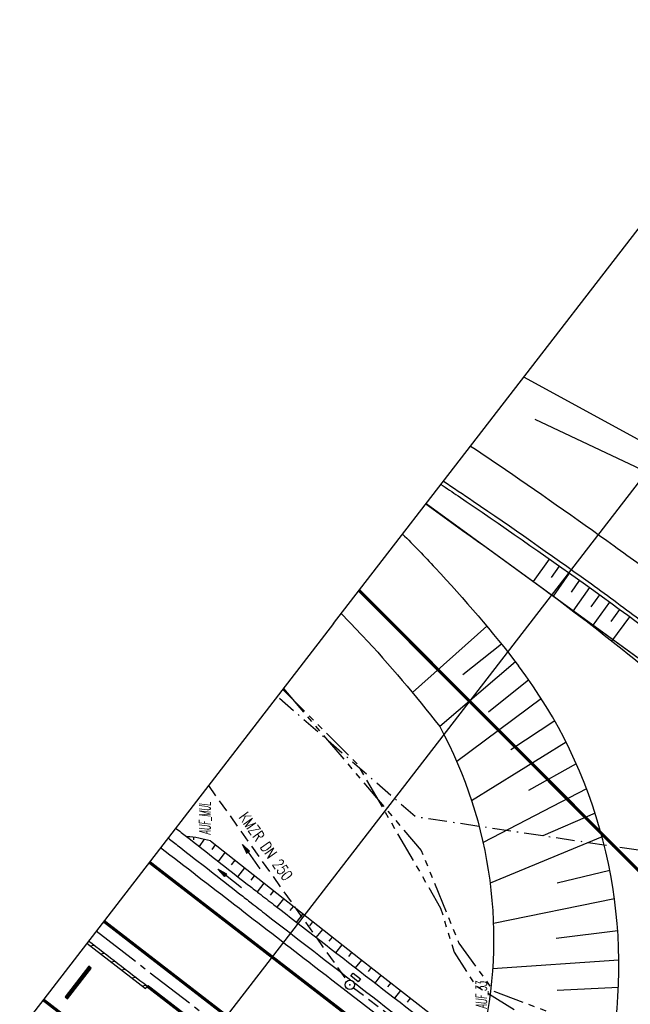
# Model space of a CAD drawing. Extents: x 448814 to 449970, y 436659 to 437685.
# Tile 51 of 132: x 448945 to 449044, y 437527 to 437685. Entities that reach past the tile are written whole.
import ezdxf
from ezdxf.enums import TextEntityAlignment as Align

# ---------------------------------------------------------------- set-up
doc = ezdxf.new("R2010")
doc.units = 0
doc.header["$LTSCALE"] = 2
doc.header["$MEASUREMENT"] = 0
for name, pattern in [('ACHSE', [5.5, 4, -0.5, 0.5, -0.5]), ('AUSGEZOGEN', [0]), ('BAB-FM2', [2.6, 1.5, -0.5, 0.1, -0.5]), ('GESTRICH-X2', [1.5, 1, -0.5]), ('PHANTOMX2', [5, 2.5, -0.5, 0.5, -0.5, 0.5, -0.5])]:
    doc.linetypes.add(name, pattern=pattern)
doc.layers.get('0').update_dxf_attribs({"linetype": 'AUSGEZOGEN'})
for name, color, linetype in [('212-GRENZL', 8, 'AUSGEZOGEN'), ('212-GRENZL-BAB', 7, 'AUSGEZOGEN'), ('213-GRENZL', 8, 'AUSGEZOGEN'), ('213-GRENZL-BAB', 7, 'AUSGEZOGEN'), ('ACHSETOP', 250, 'ACHSE'), ('ANMERKUNG', 7, 'CONTINUOUS'), ('BAB_FM', 5, 'BAB-FM2'), ('BOESCHG', 250, 'AUSGEZOGEN'), ('FBRTOP', 250, 'AUSGEZOGEN'), ('GEF', 1, 'AUSGEZOGEN'), ('KANAL', 7, 'GESTRICH-X2'), ('Lichtwellenleiter COLT', 46, 'PHANTOMX2'), ('Lichtwellenleiter GLH', 46, 'PHANTOMX2'), ('MULDE', 250, 'AUSGEZOGEN'), ('PFEIL', 7, 'CONTINUOUS'), ('PFEILTOP', 200, 'AUSGEZOGEN'), ('Planeinteilung', 250, 'CONTINUOUS'), ('RAHMEN', 7, 'AUSGEZOGEN'), ('SCHLITZRINNE', 200, 'AUSGEZOGEN'), ('SCHSYMBOL', 200, 'AUSGEZOGEN'), ('STRASSE', 250, 'AUSGEZOGEN'), ('TEXTO', 4, 'CONTINUOUS')]:
    doc.layers.add(name, color=color, linetype=linetype)
doc.styles.add('ROMANS', font='romans.shx', dxfattribs={"width": 0.8})

# ---------------------------------------------------------------- blocks, each defined once
blk = doc.blocks.new('GST')
at = {"color": 0}
blk.add_circle((0, 0), 0.75, dxfattribs=at)
blk.add_point((0, 0), dxfattribs=at)
blk = doc.blocks.new('13')
blk.add_lwpolyline([(0.76, 1.22), (-0.75, 1.22), (-0.75, 1.8), (0.76, 1.8)], close=True)
at = {"rotation": 180}
blk.add_blockref('GST', (0, 0), dxfattribs=at)
blk = doc.blocks.new('1135420')
for q in [(0, 420), (0, 0)]:
    blk.add_line((0, 297), q)
at = {"layer": 'RAHMEN'}
blk.add_line((25, 415), (25, 5), dxfattribs=at)
blk = doc.blocks.new('PFEIL2')
at = {"color": 0}
for p, q in [((0.88, 0), (-2.4, -0.01)), ((0.88, -0.27), (0.88, 0.28)), ((0.88, 0.28), (2.43, 0.01)), ((0.91, 0.27), (0.88, 0.26)), ((0.97, 0.26), (0.88, 0.25)), ((1.02, 0.25), (0.88, 0.23)), ((1.07, 0.24), (0.88, 0.21)), ((1.13, 0.23), (0.88, 0.19)), ((1.18, 0.22), (0.88, 0.17)), ((1.24, 0.21), (0.88, 0.15)), ((1.29, 0.21), (0.88, 0.14)), ((1.34, 0.2), (0.88, 0.12)), ((1.4, 0.19), (0.88, 0.1)), ((1.45, 0.18), (0.88, 0.08)), ((1.51, 0.17), (0.88, 0.06)), ((1.56, 0.16), (0.88, 0.04)), ((1.61, 0.15), (0.88, 0.02)), ((1.67, 0.14), (0.88, 0.01)), ((1.72, 0.13), (0.88, -0.01)), ((1.78, 0.12), (0.88, -0.03)), ((1.83, 0.11), (0.88, -0.05)), ((1.88, 0.1), (0.88, -0.07)), ((1.94, 0.09), (0.88, -0.09)), ((2.05, 0.08), (0.88, -0.12)), ((1.99, 0.08), (0.88, -0.11)), ((2.1, 0.07), (0.88, -0.14)), ((2.15, 0.06), (0.88, -0.16)), ((2.21, 0.05), (0.88, -0.18)), ((2.26, 0.04), (0.88, -0.2)), ((2.32, 0.03), (0.88, -0.22)), ((2.37, 0.02), (0.88, -0.23)), ((2.42, 0.01), (0.88, -0.25)), ((2.43, 0.01), (0.88, -0.27))]:
    blk.add_line(p, q, dxfattribs=at)
blk = doc.blocks.new('*X39')
at = {"color": 0}
for p, q in [((75.48, 275.6), (75.97, 276.09)), ((75.48, 275.6), (75.96, 276.09)), ((75.48, 275.61), (75.95, 276.09)), ((75.48, 275.62), (75.94, 276.09)), ((75.48, 275.63), (75.93, 276.09)), ((75.48, 275.64), (75.92, 276.09)), ((75.48, 275.65), (75.91, 276.09)), ((75.48, 275.66), (75.9, 276.09)), ((75.48, 275.67), (75.89, 276.09)), ((75.48, 275.68), (75.89, 276.09)), ((75.48, 275.68), (75.88, 276.09)), ((75.48, 275.69), (75.87, 276.09)), ((75.48, 275.7), (75.86, 276.09)), ((75.48, 275.71), (75.85, 276.09)), ((75.48, 275.72), (75.84, 276.09)), ((75.48, 275.73), (75.83, 276.09)), ((75.48, 275.74), (75.82, 276.09)), ((75.48, 275.75), (75.82, 276.09)), ((75.48, 275.75), (75.81, 276.09)), ((75.48, 275.76), (75.8, 276.09)), ((75.48, 275.77), (75.79, 276.09)), ((75.48, 275.78), (75.78, 276.09)), ((75.48, 275.79), (75.77, 276.09)), ((75.48, 275.8), (75.76, 276.09)), ((75.48, 275.81), (75.75, 276.09)), ((75.48, 275.82), (75.74, 276.09)), ((75.48, 275.83), (75.74, 276.09)), ((75.48, 275.83), (75.73, 276.09)), ((75.48, 275.84), (75.72, 276.09)), ((75.48, 275.85), (75.71, 276.09)), ((75.48, 275.86), (75.7, 276.09)), ((75.48, 275.87), (75.69, 276.09)), ((75.48, 275.88), (75.68, 276.09)), ((75.48, 275.89), (75.67, 276.09)), ((75.48, 275.9), (75.67, 276.09)), ((75.48, 275.91), (75.66, 276.09)), ((75.48, 275.91), (75.65, 276.09)), ((75.48, 275.92), (75.64, 276.09)), ((75.48, 275.93), (75.63, 276.09)), ((75.48, 275.94), (75.62, 276.09)), ((75.48, 275.95), (75.61, 276.09)), ((75.48, 275.96), (75.6, 276.09)), ((75.48, 275.97), (75.59, 276.09)), ((75.48, 275.98), (75.59, 276.09)), ((75.48, 275.98), (75.58, 276.09)), ((75.48, 275.99), (75.57, 276.09)), ((75.48, 276), (75.56, 276.09)), ((75.48, 276.01), (75.55, 276.09)), ((75.48, 276.02), (75.54, 276.09)), ((75.48, 276.03), (75.53, 276.09)), ((75.48, 276.04), (75.52, 276.09)), ((75.48, 276.05), (75.51, 276.09)), ((75.48, 276.06), (75.51, 276.09)), ((75.48, 276.06), (75.5, 276.09)), ((75.48, 276.07), (75.49, 276.09)), ((75.48, 275.58), (75.97, 276.08)), ((75.48, 275.59), (75.97, 276.08)), ((75.48, 275.57), (75.97, 276.07)), ((75.48, 275.56), (75.97, 276.06)), ((75.48, 275.55), (75.97, 276.05)), ((75.48, 275.54), (75.97, 276.04)), ((75.48, 275.53), (75.97, 276.03)), ((75.48, 275.53), (75.97, 276.02)), ((75.48, 275.52), (75.97, 276.01)), ((75.48, 275.5), (75.97, 276)), ((75.48, 275.51), (75.97, 276)), ((75.48, 275.49), (75.97, 275.99)), ((75.48, 275.48), (75.97, 275.98)), ((75.48, 275.47), (75.97, 275.97)), ((75.48, 275.46), (75.97, 275.96)), ((75.48, 275.45), (75.97, 275.95)), ((75.48, 275.45), (75.97, 275.94)), ((75.48, 275.43), (75.97, 275.93)), ((75.48, 275.44), (75.97, 275.93)), ((75.48, 275.42), (75.97, 275.92)), ((75.48, 275.41), (75.97, 275.91)), ((75.48, 275.4), (75.97, 275.9)), ((75.48, 275.39), (75.97, 275.89)), ((75.48, 275.38), (75.97, 275.88)), ((75.48, 275.37), (75.97, 275.87)), ((75.48, 275.37), (75.97, 275.86)), ((75.48, 275.35), (75.97, 275.85)), ((75.48, 275.36), (75.97, 275.85)), ((75.48, 275.34), (75.97, 275.84)), ((75.48, 275.33), (75.97, 275.83)), ((75.48, 275.32), (75.97, 275.82)), ((75.48, 275.31), (75.97, 275.81)), ((75.48, 275.3), (75.97, 275.8)), ((75.48, 275.3), (75.97, 275.79)), ((75.48, 275.29), (75.97, 275.78)), ((75.48, 275.27), (75.97, 275.77)), ((75.48, 275.28), (75.97, 275.77)), ((75.48, 275.26), (75.97, 275.76)), ((75.48, 275.25), (75.97, 275.75)), ((75.48, 275.24), (75.97, 275.74)), ((75.48, 275.23), (75.97, 275.73)), ((75.48, 275.22), (75.97, 275.72)), ((75.48, 275.22), (75.97, 275.71)), ((75.48, 275.2), (75.97, 275.7)), ((75.48, 275.21), (75.97, 275.7)), ((75.48, 275.19), (75.97, 275.69)), ((75.48, 275.18), (75.97, 275.68)), ((75.48, 275.17), (75.97, 275.67)), ((75.48, 275.16), (75.97, 275.66)), ((75.48, 275.15), (75.97, 275.65)), ((75.48, 275.15), (75.97, 275.64)), ((75.48, 275.14), (75.97, 275.63)), ((75.48, 275.12), (75.97, 275.62)), ((75.48, 275.13), (75.97, 275.62)), ((75.48, 275.11), (75.97, 275.61)), ((75.48, 275.1), (75.97, 275.6)), ((75.48, 275.09), (75.97, 275.59)), ((75.48, 275.08), (75.97, 275.58)), ((75.48, 275.07), (75.97, 275.57)), ((75.48, 275.07), (75.97, 275.56)), ((75.48, 275.05), (75.97, 275.55)), ((75.48, 275.06), (75.97, 275.55)), ((75.48, 275.04), (75.97, 275.54)), ((75.48, 275.03), (75.97, 275.53)), ((75.48, 275.02), (75.97, 275.52)), ((75.48, 275.01), (75.97, 275.51)), ((75.48, 275), (75.97, 275.5)), ((75.48, 274.99), (75.97, 275.49)), ((75.48, 274.99), (75.97, 275.48)), ((75.48, 274.97), (75.97, 275.47)), ((75.48, 274.98), (75.97, 275.47)), ((75.48, 274.96), (75.97, 275.46)), ((75.48, 274.95), (75.97, 275.45)), ((75.48, 274.94), (75.97, 275.44)), ((75.48, 274.93), (75.97, 275.43)), ((75.48, 274.92), (75.97, 275.42)), ((75.48, 274.92), (75.97, 275.41)), ((75.48, 274.91), (75.97, 275.4)), ((75.48, 274.89), (75.97, 275.39)), ((75.48, 274.9), (75.97, 275.39)), ((75.48, 274.88), (75.97, 275.38)), ((75.48, 274.87), (75.97, 275.37)), ((75.48, 274.86), (75.97, 275.36)), ((75.48, 274.85), (75.97, 275.35)), ((75.48, 274.84), (75.97, 275.34)), ((75.48, 274.84), (75.97, 275.33)), ((75.48, 274.82), (75.97, 275.32)), ((75.48, 274.83), (75.97, 275.32)), ((75.48, 274.81), (75.97, 275.31)), ((75.48, 274.8), (75.97, 275.3)), ((75.48, 274.79), (75.97, 275.29)), ((75.48, 274.78), (75.97, 275.28)), ((75.48, 274.77), (75.97, 275.27)), ((75.48, 274.76), (75.97, 275.26)), ((75.48, 274.76), (75.97, 275.25)), ((75.48, 274.74), (75.97, 275.24)), ((75.48, 274.75), (75.97, 275.24)), ((75.48, 274.73), (75.97, 275.23)), ((75.48, 274.72), (75.97, 275.22)), ((75.48, 274.71), (75.97, 275.21)), ((75.48, 274.7), (75.97, 275.2)), ((75.48, 274.69), (75.97, 275.19)), ((75.48, 274.69), (75.97, 275.18)), ((75.48, 274.67), (75.97, 275.17)), ((75.48, 274.68), (75.97, 275.17)), ((75.48, 274.66), (75.97, 275.16)), ((75.48, 274.65), (75.97, 275.15)), ((75.48, 274.64), (75.97, 275.14)), ((75.48, 274.63), (75.97, 275.13)), ((75.48, 274.62), (75.97, 275.12)), ((75.48, 274.61), (75.97, 275.11)), ((75.48, 274.61), (75.97, 275.1)), ((75.48, 274.59), (75.97, 275.09)), ((75.48, 274.6), (75.97, 275.09)), ((75.48, 274.58), (75.97, 275.08)), ((75.48, 274.57), (75.97, 275.07)), ((75.48, 274.56), (75.97, 275.06)), ((75.48, 274.55), (75.97, 275.05)), ((75.48, 274.54), (75.97, 275.04)), ((75.48, 274.54), (75.97, 275.03)), ((75.48, 274.53), (75.97, 275.02)), ((75.48, 274.51), (75.97, 275.01)), ((75.48, 274.52), (75.97, 275.01)), ((75.48, 274.5), (75.97, 275)), ((75.48, 274.49), (75.97, 274.99)), ((75.48, 274.48), (75.97, 274.98)), ((75.48, 274.47), (75.97, 274.97)), ((75.48, 274.46), (75.97, 274.96)), ((75.48, 274.46), (75.97, 274.95)), ((75.48, 274.44), (75.97, 274.94)), ((75.48, 274.45), (75.97, 274.94)), ((75.48, 274.43), (75.97, 274.93)), ((75.48, 274.42), (75.97, 274.92)), ((75.48, 274.41), (75.97, 274.91)), ((75.48, 274.4), (75.97, 274.9)), ((75.48, 274.39), (75.97, 274.89)), ((75.48, 274.38), (75.97, 274.88)), ((75.48, 274.38), (75.97, 274.87)), ((75.48, 274.36), (75.97, 274.86)), ((75.48, 274.37), (75.97, 274.86)), ((75.48, 274.35), (75.97, 274.85)), ((75.48, 274.34), (75.97, 274.84)), ((75.48, 274.33), (75.97, 274.83)), ((75.48, 274.32), (75.97, 274.82)), ((75.48, 274.31), (75.97, 274.81)), ((75.48, 274.31), (75.97, 274.8)), ((75.48, 274.3), (75.97, 274.79)), ((75.48, 274.28), (75.97, 274.78)), ((75.48, 274.29), (75.97, 274.78)), ((75.48, 274.27), (75.97, 274.77)), ((75.48, 274.26), (75.97, 274.76)), ((75.48, 274.25), (75.97, 274.75)), ((75.48, 274.24), (75.97, 274.74)), ((75.48, 274.23), (75.97, 274.73)), ((75.48, 274.23), (75.97, 274.72)), ((75.48, 274.21), (75.97, 274.71)), ((75.48, 274.22), (75.97, 274.71)), ((75.48, 274.2), (75.97, 274.7)), ((75.48, 274.19), (75.97, 274.69)), ((75.48, 274.18), (75.97, 274.68)), ((75.48, 274.17), (75.97, 274.67)), ((75.48, 274.16), (75.97, 274.66)), ((75.48, 274.16), (75.97, 274.65)), ((75.48, 274.15), (75.97, 274.64)), ((75.48, 274.13), (75.97, 274.63)), ((75.48, 274.14), (75.97, 274.63)), ((75.48, 274.12), (75.97, 274.62)), ((75.48, 274.11), (75.97, 274.61)), ((75.48, 274.1), (75.97, 274.6)), ((75.48, 274.09), (75.97, 274.59)), ((75.48, 274.08), (75.97, 274.58)), ((75.48, 274.08), (75.97, 274.57)), ((75.48, 274.06), (75.97, 274.56)), ((75.48, 274.07), (75.97, 274.56)), ((75.48, 274.05), (75.97, 274.55)), ((75.48, 274.04), (75.97, 274.54)), ((75.48, 274.03), (75.97, 274.53)), ((75.48, 274.02), (75.97, 274.52)), ((75.48, 274.01), (75.97, 274.51)), ((75.48, 274), (75.97, 274.5)), ((75.48, 274), (75.97, 274.49)), ((75.48, 273.98), (75.97, 274.48)), ((75.48, 273.99), (75.97, 274.48)), ((75.48, 273.97), (75.97, 274.47)), ((75.48, 273.96), (75.97, 274.46)), ((75.48, 273.95), (75.97, 274.45)), ((75.48, 273.94), (75.97, 274.44)), ((75.48, 273.93), (75.97, 274.43)), ((75.48, 273.93), (75.97, 274.42)), ((75.48, 273.92), (75.97, 274.41)), ((75.48, 273.9), (75.97, 274.4)), ((75.48, 273.91), (75.97, 274.4)), ((75.48, 273.89), (75.97, 274.39)), ((75.48, 273.88), (75.97, 274.38)), ((75.48, 273.87), (75.97, 274.37)), ((75.48, 273.86), (75.97, 274.36)), ((75.48, 273.85), (75.97, 274.35)), ((75.48, 273.85), (75.97, 274.34)), ((75.48, 273.83), (75.97, 274.33)), ((75.48, 273.84), (75.97, 274.33)), ((75.48, 273.82), (75.97, 274.32)), ((75.48, 273.81), (75.97, 274.31)), ((75.48, 273.8), (75.97, 274.3)), ((75.48, 273.79), (75.97, 274.29)), ((75.48, 273.78), (75.97, 274.28)), ((75.48, 273.78), (75.97, 274.27)), ((75.48, 273.77), (75.97, 274.26)), ((75.48, 273.75), (75.97, 274.25)), ((75.48, 273.76), (75.97, 274.25)), ((75.48, 273.74), (75.97, 274.24)), ((75.48, 273.73), (75.97, 274.23)), ((75.48, 273.72), (75.97, 274.22)), ((75.48, 273.71), (75.97, 274.21)), ((75.48, 273.7), (75.97, 274.2)), ((75.48, 273.7), (75.97, 274.19)), ((75.48, 273.68), (75.97, 274.18)), ((75.48, 273.69), (75.97, 274.18)), ((75.48, 273.67), (75.97, 274.17)), ((75.48, 273.66), (75.97, 274.16)), ((75.48, 273.65), (75.97, 274.15)), ((75.48, 273.64), (75.97, 274.14)), ((75.48, 273.63), (75.97, 274.13)), ((75.48, 273.62), (75.97, 274.12)), ((75.48, 273.62), (75.97, 274.11)), ((75.48, 273.6), (75.97, 274.1)), ((75.48, 273.61), (75.97, 274.1)), ((75.48, 273.59), (75.97, 274.09)), ((75.48, 273.58), (75.97, 274.08)), ((75.48, 273.57), (75.97, 274.07)), ((75.48, 273.56), (75.97, 274.06)), ((75.48, 273.55), (75.97, 274.05)), ((75.48, 273.55), (75.97, 274.04)), ((75.48, 273.54), (75.97, 274.03)), ((75.48, 273.52), (75.97, 274.02)), ((75.48, 273.53), (75.97, 274.02)), ((75.48, 273.51), (75.97, 274.01)), ((75.48, 273.5), (75.97, 274)), ((75.48, 273.49), (75.97, 273.99)), ((75.48, 273.48), (75.97, 273.98)), ((75.48, 273.47), (75.97, 273.97)), ((75.48, 273.47), (75.97, 273.96)), ((75.48, 273.45), (75.97, 273.95)), ((75.48, 273.46), (75.97, 273.95)), ((75.48, 273.44), (75.97, 273.94)), ((75.48, 273.43), (75.97, 273.93)), ((75.48, 273.42), (75.97, 273.92)), ((75.48, 273.41), (75.97, 273.91)), ((75.48, 273.4), (75.97, 273.9)), ((75.48, 273.39), (75.97, 273.89)), ((75.48, 273.39), (75.97, 273.88)), ((75.48, 273.37), (75.97, 273.87)), ((75.48, 273.38), (75.97, 273.87)), ((75.48, 273.36), (75.97, 273.86)), ((75.48, 273.35), (75.97, 273.85)), ((75.48, 273.34), (75.97, 273.84)), ((75.48, 273.33), (75.97, 273.83)), ((75.48, 273.32), (75.97, 273.82)), ((75.48, 273.32), (75.97, 273.81)), ((75.48, 273.3), (75.97, 273.8)), ((75.48, 273.31), (75.97, 273.8)), ((75.48, 273.29), (75.97, 273.79)), ((75.48, 273.28), (75.97, 273.78)), ((75.48, 273.27), (75.97, 273.77)), ((75.48, 273.26), (75.97, 273.76)), ((75.48, 273.25), (75.97, 273.75)), ((75.48, 273.24), (75.97, 273.74)), ((75.48, 273.24), (75.97, 273.73)), ((75.48, 273.22), (75.97, 273.72)), ((75.48, 273.23), (75.97, 273.72)), ((75.48, 273.21), (75.97, 273.71)), ((75.48, 273.2), (75.97, 273.7)), ((75.48, 273.19), (75.97, 273.69)), ((75.48, 273.18), (75.97, 273.68)), ((75.48, 273.17), (75.97, 273.67)), ((75.48, 273.17), (75.97, 273.66)), ((75.48, 273.16), (75.97, 273.65)), ((75.48, 273.14), (75.97, 273.64)), ((75.48, 273.15), (75.97, 273.64)), ((75.48, 273.13), (75.97, 273.63)), ((75.48, 273.12), (75.97, 273.62)), ((75.48, 273.11), (75.97, 273.61)), ((75.48, 273.1), (75.97, 273.6)), ((75.48, 273.09), (75.97, 273.59)), ((75.48, 273.09), (75.97, 273.58)), ((75.48, 273.07), (75.97, 273.57)), ((75.48, 273.08), (75.97, 273.57)), ((75.48, 273.06), (75.97, 273.56)), ((75.48, 273.05), (75.97, 273.55)), ((75.48, 273.04), (75.97, 273.54)), ((75.48, 273.03), (75.97, 273.53)), ((75.48, 273.02), (75.97, 273.52)), ((75.48, 273.01), (75.97, 273.51)), ((75.48, 273.01), (75.97, 273.5)), ((75.48, 272.99), (75.97, 273.49)), ((75.48, 273), (75.97, 273.49)), ((75.48, 272.98), (75.97, 273.48)), ((75.48, 272.97), (75.97, 273.47)), ((75.48, 272.96), (75.97, 273.46)), ((75.48, 272.95), (75.97, 273.45)), ((75.48, 272.94), (75.97, 273.44)), ((75.48, 272.94), (75.97, 273.43)), ((75.48, 272.93), (75.97, 273.42)), ((75.48, 272.91), (75.97, 273.41)), ((75.48, 272.92), (75.97, 273.41)), ((75.48, 272.9), (75.97, 273.4)), ((75.48, 272.89), (75.97, 273.39)), ((75.48, 272.88), (75.97, 273.38)), ((75.48, 272.87), (75.97, 273.37)), ((75.48, 272.86), (75.97, 273.36)), ((75.48, 272.86), (75.97, 273.35)), ((75.48, 272.84), (75.97, 273.34)), ((75.48, 272.85), (75.97, 273.34)), ((75.48, 272.83), (75.97, 273.33)), ((75.48, 272.82), (75.97, 273.32)), ((75.48, 272.81), (75.97, 273.31)), ((75.48, 272.8), (75.97, 273.3)), ((75.48, 272.79), (75.97, 273.29)), ((75.48, 272.79), (75.97, 273.28)), ((75.48, 272.78), (75.97, 273.27)), ((75.48, 272.76), (75.97, 273.26)), ((75.48, 272.77), (75.97, 273.26)), ((75.48, 272.75), (75.97, 273.25)), ((75.48, 272.74), (75.97, 273.24)), ((75.48, 272.73), (75.97, 273.23)), ((75.48, 272.72), (75.97, 273.22)), ((75.48, 272.71), (75.97, 273.21)), ((75.48, 272.71), (75.97, 273.2)), ((75.48, 272.7), (75.97, 273.19)), ((75.48, 272.69), (75.97, 273.19)), ((75.48, 272.68), (75.97, 273.18)), ((75.48, 272.67), (75.97, 273.17)), ((75.48, 272.66), (75.97, 273.16)), ((75.48, 272.65), (75.97, 273.15)), ((75.48, 272.64), (75.97, 273.14)), ((75.48, 272.63), (75.97, 273.13)), ((75.48, 272.63), (75.97, 273.12)), ((75.48, 272.62), (75.97, 273.11)), ((75.48, 272.61), (75.97, 273.11)), ((75.48, 272.6), (75.97, 273.1)), ((75.48, 272.59), (75.97, 273.09)), ((75.48, 272.58), (75.97, 273.08)), ((75.48, 272.57), (75.97, 273.07)), ((75.48, 272.56), (75.97, 273.06)), ((75.48, 272.56), (75.97, 273.05)), ((75.48, 272.55), (75.97, 273.04)), ((75.48, 272.54), (75.97, 273.03)), ((75.48, 272.53), (75.97, 273.03)), ((75.48, 272.52), (75.97, 273.02)), ((75.48, 272.51), (75.97, 273.01)), ((75.48, 272.5), (75.97, 273)), ((75.48, 272.49), (75.97, 272.99)), ((75.48, 272.48), (75.97, 272.98)), ((75.48, 272.48), (75.97, 272.97)), ((75.48, 272.47), (75.97, 272.96)), ((75.48, 272.46), (75.97, 272.96)), ((75.48, 272.45), (75.97, 272.95)), ((75.48, 272.44), (75.97, 272.94)), ((75.48, 272.43), (75.97, 272.93)), ((75.48, 272.42), (75.97, 272.92)), ((75.48, 272.41), (75.97, 272.91)), ((75.48, 272.41), (75.97, 272.9)), ((75.48, 272.4), (75.97, 272.89)), ((75.48, 272.39), (75.97, 272.88)), ((75.48, 272.38), (75.97, 272.88)), ((75.48, 272.37), (75.97, 272.87)), ((75.48, 272.36), (75.97, 272.86)), ((75.48, 272.35), (75.97, 272.85)), ((75.48, 272.34), (75.97, 272.84)), ((75.48, 272.33), (75.97, 272.83)), ((75.48, 272.33), (75.97, 272.82)), ((75.48, 272.32), (75.97, 272.81)), ((75.48, 272.31), (75.97, 272.81)), ((75.48, 272.3), (75.97, 272.8)), ((75.48, 272.29), (75.97, 272.79)), ((75.48, 272.28), (75.97, 272.78)), ((75.48, 272.27), (75.97, 272.77)), ((75.48, 272.26), (75.97, 272.76)), ((75.48, 272.25), (75.97, 272.75)), ((75.48, 272.25), (75.97, 272.74)), ((75.48, 272.24), (75.97, 272.73)), ((75.48, 272.23), (75.97, 272.73)), ((75.48, 272.22), (75.97, 272.72)), ((75.48, 272.21), (75.97, 272.71)), ((75.48, 272.2), (75.97, 272.7)), ((75.48, 272.19), (75.97, 272.69)), ((75.48, 272.18), (75.97, 272.68)), ((75.48, 272.18), (75.97, 272.67)), ((75.48, 272.17), (75.97, 272.66)), ((75.48, 272.16), (75.97, 272.65)), ((75.48, 272.15), (75.97, 272.65)), ((75.48, 272.14), (75.97, 272.64)), ((75.48, 272.13), (75.97, 272.63)), ((75.48, 272.12), (75.97, 272.62)), ((75.48, 272.11), (75.97, 272.61)), ((75.48, 272.1), (75.97, 272.6)), ((75.48, 272.1), (75.97, 272.59)), ((75.48, 272.09), (75.97, 272.58)), ((75.48, 272.08), (75.97, 272.58)), ((75.48, 272.07), (75.97, 272.57)), ((75.48, 272.06), (75.97, 272.56)), ((75.48, 272.05), (75.97, 272.55)), ((75.48, 272.04), (75.97, 272.54)), ((75.48, 272.03), (75.97, 272.53)), ((75.48, 272.02), (75.97, 272.52)), ((75.48, 272.02), (75.97, 272.51)), ((75.48, 272.01), (75.97, 272.5)), ((75.48, 272), (75.97, 272.5)), ((75.48, 271.99), (75.97, 272.49)), ((75.48, 271.98), (75.97, 272.48)), ((75.48, 271.97), (75.97, 272.47)), ((75.48, 271.96), (75.97, 272.46)), ((75.48, 271.95), (75.97, 272.45)), ((75.48, 271.95), (75.97, 272.44)), ((75.48, 271.94), (75.97, 272.43)), ((75.48, 271.93), (75.97, 272.42)), ((75.48, 271.92), (75.97, 272.42)), ((75.48, 271.91), (75.97, 272.41)), ((75.48, 271.9), (75.97, 272.4)), ((75.48, 271.89), (75.97, 272.39)), ((75.48, 271.88), (75.97, 272.38)), ((75.48, 271.87), (75.97, 272.37)), ((75.48, 271.87), (75.97, 272.36)), ((75.48, 271.86), (75.97, 272.35)), ((75.48, 271.85), (75.97, 272.35)), ((75.48, 271.84), (75.97, 272.34)), ((75.48, 271.83), (75.97, 272.33)), ((75.48, 271.82), (75.97, 272.32)), ((75.48, 271.81), (75.97, 272.31)), ((75.48, 271.8), (75.97, 272.3)), ((75.48, 271.8), (75.97, 272.29)), ((75.48, 271.79), (75.97, 272.28)), ((75.48, 271.78), (75.97, 272.27)), ((75.48, 271.77), (75.97, 272.27)), ((75.48, 271.76), (75.97, 272.26)), ((75.48, 271.75), (75.97, 272.25)), ((75.48, 271.74), (75.97, 272.24)), ((75.48, 271.73), (75.97, 272.23)), ((75.48, 271.72), (75.97, 272.22)), ((75.48, 271.72), (75.97, 272.21)), ((75.48, 271.71), (75.97, 272.2)), ((75.48, 271.7), (75.97, 272.2)), ((75.48, 271.69), (75.97, 272.19)), ((75.48, 271.68), (75.97, 272.18)), ((75.48, 271.67), (75.97, 272.17)), ((75.48, 271.66), (75.97, 272.16)), ((75.48, 271.65), (75.97, 272.15)), ((75.48, 271.64), (75.97, 272.14)), ((75.48, 271.64), (75.97, 272.13)), ((75.48, 271.63), (75.97, 272.12)), ((75.48, 271.62), (75.97, 272.12)), ((75.48, 271.61), (75.97, 272.11)), ((75.48, 271.6), (75.97, 272.1)), ((75.48, 271.59), (75.97, 272.09)), ((75.48, 271.58), (75.97, 272.08)), ((75.48, 271.57), (75.97, 272.07)), ((75.48, 271.57), (75.97, 272.06)), ((75.48, 271.56), (75.97, 272.05)), ((75.48, 271.55), (75.97, 272.04)), ((75.48, 271.54), (75.97, 272.04)), ((75.48, 271.53), (75.97, 272.03)), ((75.48, 271.52), (75.97, 272.02)), ((75.48, 271.51), (75.97, 272.01)), ((75.48, 271.5), (75.97, 272)), ((75.48, 271.49), (75.97, 271.99)), ((75.48, 271.49), (75.97, 271.98)), ((75.48, 271.48), (75.97, 271.97)), ((75.48, 271.47), (75.97, 271.97)), ((75.48, 271.46), (75.97, 271.96)), ((75.48, 271.45), (75.97, 271.95)), ((75.48, 271.44), (75.97, 271.94)), ((75.48, 271.43), (75.97, 271.93)), ((75.48, 271.42), (75.97, 271.92)), ((75.48, 271.42), (75.97, 271.91)), ((75.48, 271.41), (75.97, 271.9)), ((75.48, 271.4), (75.97, 271.89)), ((75.48, 271.39), (75.97, 271.89)), ((75.48, 271.38), (75.97, 271.88)), ((75.48, 271.37), (75.97, 271.87)), ((75.48, 271.36), (75.97, 271.86)), ((75.48, 271.35), (75.97, 271.85)), ((75.48, 271.34), (75.97, 271.84)), ((75.48, 271.34), (75.97, 271.83)), ((75.48, 271.33), (75.97, 271.82)), ((75.48, 271.32), (75.97, 271.82)), ((75.48, 271.31), (75.97, 271.81)), ((75.48, 271.3), (75.97, 271.8)), ((75.48, 271.29), (75.97, 271.79)), ((75.48, 271.28), (75.97, 271.78)), ((75.48, 271.27), (75.97, 271.77)), ((75.48, 271.26), (75.97, 271.76)), ((75.48, 271.26), (75.97, 271.75)), ((75.48, 271.25), (75.97, 271.74)), ((75.48, 271.24), (75.97, 271.74)), ((75.48, 271.23), (75.97, 271.73)), ((75.48, 271.22), (75.97, 271.72)), ((75.48, 271.21), (75.97, 271.71)), ((75.48, 271.2), (75.97, 271.7)), ((75.48, 271.19), (75.97, 271.69)), ((75.48, 271.19), (75.97, 271.68)), ((75.48, 271.18), (75.97, 271.67)), ((75.48, 271.17), (75.97, 271.66)), ((75.48, 271.16), (75.97, 271.66)), ((75.48, 271.15), (75.97, 271.65)), ((75.48, 271.14), (75.97, 271.64)), ((75.48, 271.13), (75.97, 271.63)), ((75.48, 271.12), (75.97, 271.62)), ((75.48, 271.11), (75.97, 271.61)), ((75.48, 271.11), (75.97, 271.6)), ((75.48, 271.1), (75.97, 271.59)), ((75.48, 271.09), (75.97, 271.59)), ((75.48, 271.08), (75.97, 271.58)), ((75.48, 271.07), (75.97, 271.57)), ((75.48, 271.06), (75.97, 271.56)), ((75.48, 271.05), (75.97, 271.55)), ((75.48, 271.04), (75.97, 271.54)), ((75.48, 271.03), (75.97, 271.53)), ((75.48, 271.03), (75.97, 271.52)), ((75.48, 271.02), (75.97, 271.51)), ((75.48, 271.01), (75.97, 271.51)), ((75.48, 271), (75.97, 271.5)), ((75.48, 270.99), (75.97, 271.49)), ((75.48, 270.98), (75.97, 271.48)), ((75.48, 270.97), (75.97, 271.47)), ((75.48, 270.96), (75.97, 271.46)), ((75.48, 270.96), (75.97, 271.45)), ((75.48, 270.95), (75.97, 271.44)), ((75.48, 270.94), (75.97, 271.44)), ((75.48, 270.93), (75.97, 271.43)), ((75.48, 270.92), (75.97, 271.42)), ((75.48, 270.91), (75.97, 271.41)), ((75.48, 270.9), (75.97, 271.4)), ((75.48, 270.89), (75.97, 271.39)), ((75.48, 270.88), (75.97, 271.38)), ((75.48, 270.88), (75.97, 271.37)), ((75.48, 270.87), (75.97, 271.36)), ((75.48, 270.86), (75.97, 271.36)), ((75.48, 270.85), (75.97, 271.35)), ((75.48, 270.84), (75.97, 271.34)), ((75.48, 270.83), (75.97, 271.33)), ((75.48, 270.82), (75.97, 271.32)), ((75.48, 270.81), (75.97, 271.31)), ((75.48, 270.81), (75.97, 271.3)), ((75.48, 270.8), (75.97, 271.29)), ((75.48, 270.79), (75.97, 271.28)), ((75.48, 270.78), (75.97, 271.28)), ((75.48, 270.77), (75.97, 271.27)), ((75.48, 270.76), (75.97, 271.26)), ((75.48, 270.75), (75.97, 271.25)), ((75.48, 270.74), (75.97, 271.24)), ((75.48, 270.73), (75.97, 271.23)), ((75.48, 270.73), (75.97, 271.22)), ((75.48, 270.72), (75.97, 271.21)), ((75.48, 270.71), (75.97, 271.21)), ((75.48, 270.7), (75.97, 271.2)), ((75.48, 270.69), (75.97, 271.19)), ((75.48, 270.68), (75.97, 271.18)), ((75.48, 270.67), (75.97, 271.17)), ((75.48, 270.66), (75.97, 271.16)), ((75.48, 270.65), (75.97, 271.15)), ((75.48, 270.65), (75.97, 271.14)), ((75.48, 270.64), (75.97, 271.13)), ((75.48, 270.63), (75.97, 271.13)), ((75.48, 270.62), (75.97, 271.12)), ((75.48, 270.61), (75.97, 271.11)), ((75.48, 270.6), (75.97, 271.1)), ((75.48, 270.59), (75.97, 271.09)), ((75.48, 270.58), (75.97, 271.08)), ((75.48, 270.58), (75.97, 271.07)), ((75.48, 270.57), (75.97, 271.06)), ((75.48, 270.56), (75.97, 271.05)), ((75.48, 270.55), (75.97, 271.05)), ((75.48, 270.54), (75.97, 271.04)), ((75.48, 270.53), (75.97, 271.03)), ((75.48, 270.52), (75.97, 271.02)), ((75.48, 270.51), (75.97, 271.01)), ((75.48, 270.5), (75.97, 271)), ((75.48, 270.5), (75.97, 270.99)), ((75.48, 270.49), (75.97, 270.98)), ((75.48, 270.48), (75.97, 270.98)), ((75.48, 270.47), (75.97, 270.97)), ((75.48, 270.46), (75.97, 270.96)), ((75.48, 270.45), (75.97, 270.95)), ((75.48, 270.44), (75.97, 270.94)), ((75.48, 270.43), (75.97, 270.93)), ((75.48, 270.43), (75.97, 270.92)), ((75.48, 270.42), (75.97, 270.91)), ((75.48, 270.41), (75.97, 270.9)), ((75.48, 270.4), (75.97, 270.9)), ((75.48, 270.39), (75.97, 270.89)), ((75.48, 270.38), (75.97, 270.88)), ((75.48, 270.37), (75.97, 270.87)), ((75.48, 270.36), (75.97, 270.86)), ((75.48, 270.35), (75.97, 270.85)), ((75.48, 270.35), (75.97, 270.84)), ((75.48, 270.34), (75.97, 270.83)), ((75.48, 270.33), (75.97, 270.83)), ((75.48, 270.32), (75.97, 270.82)), ((75.48, 270.31), (75.97, 270.81)), ((75.48, 270.3), (75.97, 270.8)), ((75.48, 270.29), (75.97, 270.79)), ((75.48, 270.28), (75.97, 270.78)), ((75.48, 270.27), (75.97, 270.77)), ((75.48, 270.27), (75.97, 270.76)), ((75.48, 270.26), (75.97, 270.75)), ((75.48, 270.25), (75.97, 270.75)), ((75.48, 270.24), (75.97, 270.74)), ((75.48, 270.23), (75.97, 270.73)), ((75.48, 270.22), (75.97, 270.72)), ((75.48, 270.21), (75.97, 270.71)), ((75.48, 270.2), (75.97, 270.7)), ((75.48, 270.2), (75.97, 270.69)), ((75.48, 270.19), (75.97, 270.68)), ((75.48, 270.18), (75.97, 270.67)), ((75.48, 270.17), (75.97, 270.67)), ((75.48, 270.16), (75.97, 270.66)), ((75.48, 270.15), (75.97, 270.65)), ((75.48, 270.14), (75.97, 270.64)), ((75.48, 270.13), (75.97, 270.63)), ((75.48, 270.12), (75.97, 270.62)), ((75.48, 270.12), (75.97, 270.61)), ((75.48, 270.11), (75.97, 270.6)), ((75.48, 270.1), (75.97, 270.6)), ((75.48, 270.09), (75.97, 270.59)), ((75.48, 270.08), (75.97, 270.58)), ((75.48, 270.07), (75.97, 270.57)), ((75.48, 270.06), (75.97, 270.56)), ((75.48, 270.05), (75.97, 270.55)), ((75.48, 270.05), (75.97, 270.54)), ((75.48, 270.04), (75.97, 270.53)), ((75.48, 270.03), (75.97, 270.52)), ((75.48, 270.02), (75.97, 270.52)), ((75.48, 270.01), (75.97, 270.51)), ((75.48, 270), (75.97, 270.5)), ((75.48, 269.99), (75.97, 270.49)), ((75.48, 269.98), (75.97, 270.48)), ((75.48, 269.97), (75.97, 270.47)), ((75.48, 269.97), (75.97, 270.46)), ((75.48, 269.96), (75.97, 270.45)), ((75.48, 269.95), (75.97, 270.45)), ((75.48, 269.94), (75.97, 270.44)), ((75.48, 269.93), (75.97, 270.43)), ((75.48, 269.92), (75.97, 270.42)), ((75.48, 269.91), (75.97, 270.41)), ((75.48, 269.9), (75.97, 270.4)), ((75.48, 269.89), (75.97, 270.39)), ((75.48, 269.89), (75.97, 270.38)), ((75.48, 269.88), (75.97, 270.37)), ((75.48, 269.87), (75.97, 270.37)), ((75.48, 269.86), (75.97, 270.36)), ((75.48, 269.85), (75.97, 270.35)), ((75.48, 269.83), (75.97, 270.33)), ((75.49, 269.84), (75.97, 270.32)), ((75.5, 269.84), (75.97, 270.31)), ((75.51, 269.84), (75.97, 270.3)), ((75.51, 269.84), (75.97, 270.29)), ((75.52, 269.84), (75.97, 270.29)), ((75.53, 269.84), (75.97, 270.28)), ((75.54, 269.84), (75.97, 270.27)), ((75.55, 269.84), (75.97, 270.26)), ((75.56, 269.84), (75.97, 270.25)), ((75.57, 269.84), (75.97, 270.24)), ((75.58, 269.84), (75.97, 270.23)), ((75.58, 269.84), (75.97, 270.22)), ((75.59, 269.84), (75.97, 270.22)), ((75.6, 269.84), (75.97, 270.21)), ((75.61, 269.84), (75.97, 270.2)), ((75.62, 269.84), (75.97, 270.19)), ((75.63, 269.84), (75.97, 270.18)), ((75.64, 269.84), (75.97, 270.17)), ((75.65, 269.84), (75.97, 270.16)), ((75.66, 269.84), (75.97, 270.15)), ((75.66, 269.84), (75.97, 270.14)), ((75.67, 269.84), (75.97, 270.14)), ((75.68, 269.84), (75.97, 270.13)), ((75.69, 269.84), (75.97, 270.12)), ((75.7, 269.84), (75.97, 270.11)), ((75.71, 269.84), (75.97, 270.1)), ((75.72, 269.84), (75.97, 270.09)), ((75.73, 269.84), (75.97, 270.08)), ((75.74, 269.84), (75.97, 270.07)), ((75.74, 269.84), (75.97, 270.07)), ((75.75, 269.84), (75.97, 270.06)), ((75.76, 269.84), (75.97, 270.05)), ((75.77, 269.84), (75.97, 270.04)), ((75.78, 269.84), (75.97, 270.03)), ((75.79, 269.84), (75.97, 270.02)), ((75.8, 269.84), (75.97, 270.01)), ((75.81, 269.84), (75.97, 270)), ((75.81, 269.84), (75.97, 269.99)), ((75.82, 269.84), (75.97, 269.99)), ((75.83, 269.84), (75.97, 269.98)), ((75.84, 269.84), (75.97, 269.97)), ((75.85, 269.84), (75.97, 269.96)), ((75.86, 269.84), (75.97, 269.95)), ((75.87, 269.84), (75.97, 269.94)), ((75.88, 269.84), (75.97, 269.93)), ((75.89, 269.84), (75.97, 269.92)), ((75.89, 269.84), (75.97, 269.91)), ((75.9, 269.84), (75.97, 269.91)), ((75.91, 269.84), (75.97, 269.9)), ((75.92, 269.84), (75.97, 269.89)), ((75.93, 269.84), (75.97, 269.88)), ((75.94, 269.84), (75.97, 269.87)), ((75.95, 269.84), (75.97, 269.86)), ((75.96, 269.84), (75.97, 269.85)), ((75.96, 269.84), (75.97, 269.84))]:
    blk.add_line(p, q, dxfattribs=at)
blk = doc.blocks.new('NUGEF')
blk.add_lwpolyline([(0.51, -0.01), (0.51, 6.24), (0.01, 6.24), (0.01, -0.01)], close=True)
blk.add_blockref('*X39', (-75.46, -269.84))

msp = doc.modelspace()

# ---------------------------------------------------------------- linework, layer by layer
at = {"layer": '212-GRENZL'}
for p, q in [((449075.31, 437601.09), (449026.62, 437627.71)), ((449028.43, 437620.91), (449054.5, 437608.58)), ((449010.9, 437607.34), (449052.03, 437577.33))]:
    msp.add_line(p, q, dxfattribs=at)
at = {"layer": '212-GRENZL-BAB', "const_width": 0.5, "flags": 128}
msp.add_lwpolyline([(449077.21, 437516), (449000.07, 437593.31)], dxfattribs=at)
at = {"layer": '213-GRENZL'}
msp.add_line((449031.11, 437592.6), (449052.03, 437577.33), dxfattribs=at)
at = {"layer": '213-GRENZL-BAB', "const_width": 0.5, "flags": 128}
msp.add_lwpolyline([(449080.81, 437512.39), (449017.88, 437575.46)], dxfattribs=at)
at = {"layer": 'ACHSETOP', "flags": 128}
msp.add_lwpolyline([(448957.68, 437538.39), (449011.27, 437497.03), (449090.43, 437435.92), (449169.59, 437374.82), (449248.76, 437313.72), (449327.92, 437252.62), (449426.87, 437176.24), (449506.03, 437115.14), (449624.77, 437023.48), (449723.72, 436947.11), (449842.47, 436855.45), (449856.16, 436844.88)], dxfattribs=at)
at = {"layer": 'BAB_FM', "flags": 128}
msp.add_lwpolyline([(448987.24, 437575.91), (449009.21, 437556.83), (449046.71, 437551.23), (449084.13, 437482.38), (449091.61, 437482.38), (449119.91, 437465.32), (449159.34, 437434.57), (449198.35, 437403.29), (449238.58, 437373.58), (449277.99, 437340.8)], dxfattribs=at)
at = {"layer": 'BOESCHG'}
for p, q in [((449028.19, 437594.73), (449030.76, 437598.37)), ((449031.1, 437595.39), (449032.39, 437597.22)), ((449031.41, 437592.38), (449034.02, 437596.07)), ((449034.33, 437593.05), (449035.65, 437594.91)), ((449034.59, 437589.98), (449037.28, 437593.75)), ((449037.53, 437590.68), (449038.9, 437592.58)), ((449037.73, 437587.56), (449040.52, 437591.4)), ((449040.72, 437588.28), (449042.14, 437590.23)), ((449040.86, 437585.12), (449043.75, 437589.04)), ((449020.68, 437587.53), (449008.69, 437576.83)), ((449023.03, 437584.66), (449016.81, 437579.72)), ((449025.29, 437581.81), (449013.08, 437571.34)), ((449027.45, 437578.88), (449020.97, 437573.65)), ((449029.47, 437575.86), (449015.83, 437565.71)), ((449031.63, 437572.26), (449024.57, 437567.59)), ((449033.45, 437568.83), (449018.23, 437559.4)), ((449035.1, 437565.33), (449027.39, 437561.02)), ((449036.75, 437561.33), (449020.08, 437552.67)), ((449038.13, 437557.38), (449029.73, 437553.73)), ((448973.39, 437553.49), (448973.38, 437553.11)), ((448975.07, 437553.18), (448974.28, 437552.03)), ((449039.26, 437553.55), (449021.21, 437546.11)), ((448976.37, 437551.55), (448976.92, 437552.26)), ((448977.38, 437549.61), (448978.5, 437551.02)), ((448979.51, 437549.08), (448980.07, 437549.79)), ((448980.53, 437547.14), (448981.64, 437548.55)), ((449040.51, 437548.14), (449032.04, 437546.09)), ((448982.66, 437546.61), (448983.21, 437547.31)), ((448983.68, 437544.68), (448984.78, 437546.08)), ((448985.81, 437544.15), (448986.35, 437544.84)), ((448986.85, 437542.23), (448987.93, 437543.6)), ((449041.26, 437543.57), (449021.73, 437539.61)), ((448988.96, 437541.69), (448989.5, 437542.36)), ((448990.01, 437539.78), (448991.07, 437541.13)), ((448992.12, 437539.23), (448992.64, 437539.89)), ((448993.18, 437537.34), (448994.21, 437538.65)), ((449041.79, 437538.39), (449031.87, 437537.17)), ((448995.27, 437536.76), (448995.79, 437537.42)), ((448996.34, 437534.89), (448997.36, 437536.18)), ((448998.43, 437534.3), (448998.93, 437534.94)), ((448999.51, 437532.44), (449000.5, 437533.71)), ((449041.98, 437533.66), (449021.61, 437532.28)), ((449001.58, 437531.85), (449002.08, 437532.48)), ((449002.67, 437529.99), (449003.65, 437531.25)), ((449004.74, 437529.39), (449005.23, 437530.02)), ((449005.84, 437527.54), (449006.81, 437528.79)), ((449041.9, 437529.28), (449032.02, 437528.82)), ((449007.9, 437526.94), (449008.38, 437527.55))]:
    msp.add_line(p, q, dxfattribs=at)
for points in [[(449013.27, 437610.41, -0.001931), (449016.05, 437608.54, -0.005885), (449036.58, 437594.25, -0.012216), (449058.15, 437578.04, -0.014461), (449075.63, 437563.39, -0.006049), (449087.22, 437552.83, -0.002601), (449091.14, 437549.13, -0.009494)], [(449010.85, 437607.27, -0.000537), (449029.82, 437593.55, -0.005981), (449033.76, 437590.62, -0.008686), (449049.17, 437578.44, -0.005326), (449073.75, 437557.87, -0.013704), (449083.27, 437549.26, 0.018713), (449088.05, 437545.03, 0.015958)], [(449007.09, 437602.4, -0.008633), (449012.37, 437596.94, -0.023572), (449025.8, 437581.15)], [(448997.19, 437589.58, -0.006109), (449000.64, 437585.98, -0.023572), (449013.08, 437571.34, -0.023572)], [(449013.08, 437571.34, -0.185375), (449019.81, 437520.54, 0.106141)]]:
    msp.add_lwpolyline(points, format="xyb", dxfattribs=at)
at = {"layer": 'BOESCHG', "flags": 128}
msp.add_lwpolyline([(448976.1, 437552.91), (449000.31, 437533.86), (449026.76, 437513.2), (449033.5, 437507.73)], dxfattribs=at)
at = {"layer": 'BOESCHG'}
for centre, radius, start, end in [((448961.79, 437532.84), 80.19, 352.1855, 37.0412), ((448971.25, 437537.01), 16.62, 73.0177, 86.4658)]:
    msp.add_arc(centre, radius, start, end, dxfattribs=at)
at = {"layer": 'FBRTOP'}
msp.add_lwpolyline([(448968.07, 437551.85, -0.000001), (448991.97, 437533.4, 0.000001), (449021.66, 437510.48, 0), (449059.52, 437481.26, 0), (449100.82, 437449.38, 0.000002), (449140.4, 437418.83, -0.000003), (449179.98, 437388.28, -0.000004), (449219.56, 437357.73, 0.000004), (449259.14, 437327.18), (449338.3, 437266.08), (449437.26, 437189.7), (449516.42, 437128.6), (449635.16, 437036.94), (449660.73, 437017.16, -0.000002)], format="xyb", dxfattribs=at)
at = {"layer": 'FBRTOP', "const_width": 0.5}
for points in [[(448966.25, 437549.49, -0.000001), (448990.15, 437531.04), (449019.84, 437508.13), (449057.7, 437478.9), (449099, 437447.02, 0.000002), (449138.58, 437416.47, -0.000003), (449178.16, 437385.92, -0.000004), (449217.74, 437355.37, 0.000004), (449257.32, 437324.82), (449336.48, 437263.72), (449435.43, 437187.34), (449514.6, 437126.24), (449633.34, 437034.58), (449658.91, 437014.8)], [(448958.91, 437539.97, -0.000001), (448982.81, 437521.52, 0.000001), (449012.49, 437498.61, 0), (449050.36, 437469.38, 0), (449091.65, 437437.51, 0.000002), (449131.24, 437406.96, -0.000003), (449170.82, 437376.41, -0.000004), (449210.4, 437345.85, 0.000004), (449249.98, 437315.3), (449329.14, 437254.2), (449428.09, 437177.82), (449507.25, 437116.72), (449574.42, 437064.88)], [(448965.93, 437529.5, -0.000001), (448980.36, 437518.36, 0.000001), (449010.05, 437495.44, 0.000001), (449047.91, 437466.22, 0.000001), (449089.21, 437434.34, 0.000002), (449128.79, 437403.79, -0.000003), (449168.37, 437373.24, -0.000004), (449207.95, 437342.69, 0.000004), (449247.53, 437312.14), (449326.69, 437251.03), (449425.65, 437174.66), (449504.81, 437113.55), (449571.97, 437061.72)]]:
    msp.add_lwpolyline(points, format="xyb", dxfattribs=at)
msp.add_lwpolyline([(448949.13, 437527.31), (449002.72, 437485.94), (449081.88, 437424.84), (449161.04, 437363.74), (449240.2, 437302.64), (449319.36, 437241.54), (449418.31, 437165.16), (449497.47, 437104.06), (449616.22, 437012.4), (449715.17, 436936.02), (449833.91, 436844.37), (449847.61, 436833.8)], dxfattribs=at)
at = {"layer": 'KANAL'}
for p, q in [((448975.79, 437561.84), (448998.16, 437530.31)), ((448999.19, 437529.25), (449028.88, 437506.47))]:
    msp.add_line(p, q, dxfattribs=at)
at = {"layer": 'Lichtwellenleiter COLT', "flags": 128}
msp.add_lwpolyline([(448987.76, 437577.35), (448999.76, 437565.35), (449013.23, 437542.09), (449015.39, 437534.98), (449018.87, 437529.6), (449025.86, 437525.22), (449038.3, 437522.2), (449054.37, 437521.79), (449059.83, 437520.83), (449063.6, 437518.32), (449065.94, 437515.99), (449065.94, 437515.99), (449095.92, 437479.56), (449111.4, 437468.12), (449127.44, 437455.52), (449178.72, 437415.24), (449233.15, 437373.83), (449253.21, 437359.13), (449262.23, 437352.79), (449280.62, 437346.76), (449287.1, 437341.82), (449307.55, 437322.33), (449340.02, 437293.36), (449374.56, 437265.73), (449393.08, 437250.74), (449428.07, 437222.46), (449452.14, 437199.79), (449494.56, 437161.22), (449507.89, 437149.01), (449534.3, 437128.89), (449553.23, 437115.21), (449572.54, 437100.71), (449585.24, 437093.35), (449606.15, 437079.4), (449652.15, 437047.51), (449661.01, 437041.17), (449666.59, 437037.87), (449672.52, 437035.64), (449679.08, 437032.18), (449687.18, 437027), (449687.18, 437027), (449737.29, 436987.47), (449769.33, 436962.31)], dxfattribs=at)
at = {"layer": 'Lichtwellenleiter GLH', "flags": 128}
msp.add_lwpolyline([(448987.88, 437577.51), (449010.1, 437551.38), (449016.19, 437536.4), (449021.74, 437528.72), (449038.78, 437522.27), (449054.54, 437521.86), (449060.55, 437520.65), (449065.79, 437515.9), (449095.77, 437479.47), (449099.8, 437476.39), (449111.46, 437468.05), (449130.15, 437452.82), (449130.15, 437452.82), (449149.33, 437438.24), (449167.32, 437424.32), (449186.31, 437409.34), (449205.49, 437394.55), (449223.61, 437380.18), (449236.8, 437370.5), (449248.92, 437361.94), (449261.58, 437352.63), (449264.54, 437351.36), (449279.16, 437347.17), (449281.72, 437346.19), (449321.42, 437309.1), (449340.02, 437293.36), (449356.91, 437279.56), (449377.23, 437263.36), (449393.08, 437250.74), (449397.29, 437247.33), (449421.04, 437227.89), (449437.84, 437213.13), (449442.12, 437206), (449459.73, 437191.54), (449481.12, 437173.04), (449488.91, 437165.53), (449493.55, 437161.87), (449538.76, 437125.75), (449551.18, 437118.3), (449554.62, 437114.8), (449556.48, 437112.36), (449572.38, 437100.62), (449574.79, 437099.22), (449585.08, 437093.26), (449588.67, 437091.23), (449604.54, 437080.59), (449622.04, 437068.93), (449637.57, 437058.56), (449652.21, 437047.81), (449662.24, 437040.56), (449672.52, 437035.64), (449674.78, 437034.6), (449688.14, 437027.63), (449701.05, 437018.18), (449712.46, 437010.13), (449722.3, 437002.3), (449730.86, 436994.18), (449735.94, 436988.35), (449789.13, 436946.92), (449802.1, 436935.3), (449809.68, 436928.95), (449822.5, 436919.98), (449850.92, 436898.87), (449850.92, 436898.87), (449871.01, 436884.1), (449881.05, 436877.11)], dxfattribs=at)
at = {"layer": 'MULDE'}
for points in [[(448970.49, 437554.98, -0.00281), (448972.27, 437553.6, -0.000177), (448982.1, 437545.91, 0.000957), (448983.92, 437544.5, 0.000452), (448986.35, 437542.62, -0.000037), (449015.92, 437519.74, -0.000819), (449032.82, 437506.63, -0.000483), (449061.42, 437484.31, -0.000483)], [(448969.27, 437553.39, -0.002823), (448971.04, 437552.02, -0.000177), (448980.87, 437544.34, 0.000957), (448982.69, 437542.92, 0.000452), (448985.12, 437541.03, -0.000017), (448998.7, 437530.53, -0.000703)], [(448999.43, 437529.97, -0.000019), (449014.7, 437518.16, -0.000703), (449029.19, 437506.91, -0.000483)]]:
    msp.add_lwpolyline(points, format="xyb", dxfattribs=at)
at = {"layer": 'SCHLITZRINNE'}
for p, q in [((448956.66, 437536.02), (448957.36, 437536.11)), ((448958.34, 437534.73), (448959.04, 437534.82)), ((448960.02, 437533.43), (448960.72, 437533.52)), ((448961.69, 437532.14), (448962.4, 437532.23)), ((448963.37, 437530.84), (448964.08, 437530.93)), ((448965.05, 437529.54), (448965.75, 437529.63))]:
    msp.add_line(p, q, dxfattribs=at)
msp.add_lwpolyline([(448956.46, 437536.81, -0.000001), (448965.93, 437529.5, 0.000001)], format="xyb", dxfattribs=at)
msp.add_lwpolyline([(448956.16, 437536.41), (448965.63, 437529.1)], dxfattribs=at)
at = {"layer": 'SCHLITZRINNE', "flags": 128}
msp.add_lwpolyline([(448965.63, 437529.1), (448965.93, 437529.5)], dxfattribs=at)
at = {"layer": 'STRASSE'}
for points in [[(449018.04, 437616.59, -0.002479), (449022.49, 437613.6, -0.007096), (449041.19, 437600.5, -0.00359), (449049.52, 437594.39, -0.003795), (449057.32, 437588.49, -0.008023), (449069, 437579.22, -0.00774), (449080.79, 437569.25, -0.007299), (449092.57, 437558.65, -0.008343), (449102.62, 437549.03, -0.003025), (449115.86, 437535.75, -0.005424), (449123.2, 437528.15, -0.000071), (449134.65, 437516.01, -0.000182), (449139.1, 437511.29, -0.000004), (449144.76, 437505.29, -0.000025), (449145.65, 437504.34, -0.000258), (449152.61, 437496.95, -0.000266), (449159.37, 437489.74, -0.000843), (449167.36, 437481.19, 0.000232), (449196.29, 437450.16, 0.000211)], [(449013.67, 437610.93, -0.002714), (449018.48, 437607.7, -0.007096), (449037.02, 437594.72, -0.00359), (449045.26, 437588.67, -0.003795), (449052.98, 437582.84, -0.008023), (449064.48, 437573.71, -0.00774), (449076.1, 437563.88, -0.007299), (449087.72, 437553.42, -0.008343), (449097.6, 437543.96, -0.003025), (449110.79, 437530.75, -0.005424), (449118.02, 437523.25, -0.000071), (449129.47, 437511.12, -0.000182), (449133.91, 437506.4, -0.000004), (449139.57, 437500.4, -0.000025), (449140.46, 437499.46, -0.000258), (449147.41, 437492.06, -0.000265), (449154.17, 437484.86, -0.000843), (449162.14, 437476.33, 0.000232), (449191.08, 437445.3, 0.000211)]]:
    msp.add_lwpolyline(points, format="xyb", dxfattribs=at)

# ---------------------------------------------------------------- block references
at = {"layer": 'GEF', "rotation": 322.1683565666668}
msp.add_blockref('NUGEF', (448952.65, 437527.77), dxfattribs=at)
at = {"layer": 'PFEIL', "rotation": 125.3811000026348}
msp.add_blockref('PFEIL2', (448982.69, 437550.38), dxfattribs=at)
at = {"layer": 'PFEILTOP', "rotation": 141.3647349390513}
msp.add_blockref('PFEIL2', (448979.21, 437546.87), dxfattribs=at)
at = {"layer": 'Planeinteilung', "linetype": 'Continuous', "rotation": 322.3369009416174}
msp.add_blockref('1135420', (448814.48, 437352.85), dxfattribs=at)
at = {"layer": 'SCHSYMBOL', "rotation": 322.3365}
msp.add_blockref('13', (448998.6, 437529.71), dxfattribs=at)

# ---------------------------------------------------------------- texts
at = {"layer": 'ANMERKUNG', "style": 'ROMANS', "oblique": 7, "width": 0.5}
for s, p in [('AUF_MUL', (448976.1, 437553.91)), ('AUF_33', (449020.7, 437525.84))]:
    msp.add_text(s, height=1.8, rotation=90, dxfattribs=at).set_placement(p)
at = {"layer": 'TEXTO', "style": 'ROMANS', "width": 0.75}
msp.add_text('KMZR DN 250', height=1.8, rotation=305.3811, dxfattribs=at).set_placement((448984.31, 437551.53), align=Align.CENTER)

doc.saveas('drawing.dxf')
